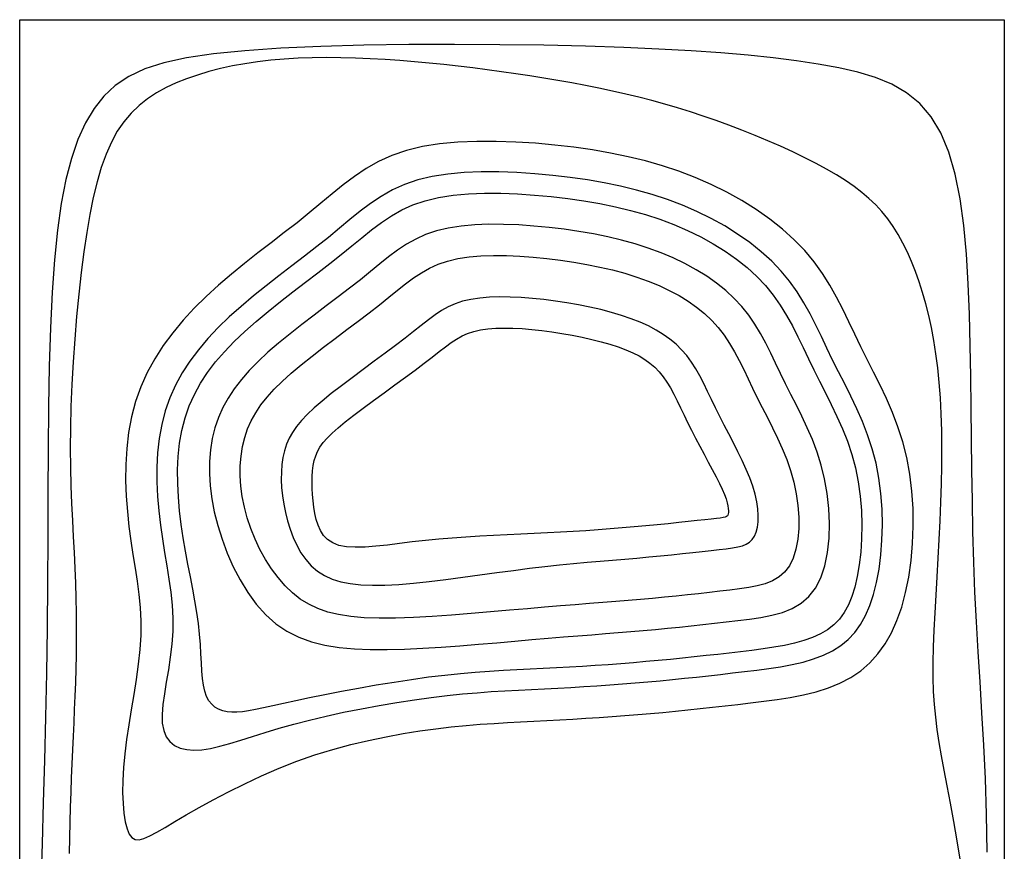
# Model space of a CAD drawing. Header units: metres. Extents: x 6 to 101, y -31 to 115.
# Tile 3 of 3: x 6 to 101, y 35 to 115. Entities that reach past the tile are written whole.
import ezdxf

# ---------------------------------------------------------------- set-up
doc = ezdxf.new("R2010")
doc.units = ezdxf.units.M
doc.header["$LTSCALE"] = 0.0125
doc.layers.add('Isolines', color=5, linetype='Continuous')

msp = doc.modelspace()

# ---------------------------------------------------------------- linework, layer by layer
at = {"layer": 'Isolines', "elevation": -2.5, "flags": 128}
msp.add_lwpolyline([(5.927, -30.887), (5.927, 115.173), (100.583, 115.173), (100.583, -30.887)], close=True, dxfattribs=at)
at = {"layer": 'Isolines', "flags": 128}
for points in [[(98.946, 35.139), (98.876, 38.782), (98.76, 42.203), (98.61, 45.439), (98.438, 48.527), (98.255, 51.504), (98.073, 54.407), (97.905, 57.272), (97.761, 60.138), (97.651, 63.033), (97.572, 65.96), (97.514, 68.913), (97.472, 71.886), (97.438, 74.873), (97.404, 77.87), (97.364, 80.87), (97.31, 83.867), (97.233, 86.851), (97.115, 89.789), (96.938, 92.642), (96.682, 95.372), (96.329, 97.941), (95.858, 100.31), (95.252, 102.44), (94.49, 104.295), (93.557, 105.847), (92.457, 107.12), (91.196, 108.15), (89.78, 108.972), (88.216, 109.622), (86.51, 110.136), (84.67, 110.549), (82.701, 110.897), (80.606, 111.211), (78.362, 111.496), (75.943, 111.752), (73.324, 111.98), (70.478, 112.181), (67.377, 112.354), (63.996, 112.499), (60.309, 112.618), (56.31, 112.71), (52.08, 112.771), (47.721, 112.795), (43.335, 112.777), (39.025, 112.714), (34.892, 112.599), (31.038, 112.428), (27.567, 112.195), (24.554, 111.895), (21.978, 111.513), (19.793, 111.034), (17.95, 110.442), (16.403, 109.722), (15.106, 108.858), (14.011, 107.835), (13.071, 106.637), (12.247, 105.248), (11.525, 103.655), (10.9, 101.842), (10.367, 99.795), (9.92, 97.499), (9.553, 94.94), (9.261, 92.103), (9.038, 88.974), (8.878, 85.548), (8.769, 81.859), (8.701, 77.951), (8.661, 73.868), (8.639, 69.654), (8.622, 65.354), (8.599, 61.01), (8.559, 56.667), (8.493, 52.365), (8.404, 48.125), (8.301, 43.966), (8.189, 39.904), (8.075, 35.957), (7.968, 32.142)], [(96.358, 34.272), (96.047, 36.218), (95.724, 38.093), (95.403, 39.87), (95.096, 41.52), (94.813, 43.024), (94.559, 44.405), (94.336, 45.695), (94.144, 46.927), (93.987, 48.134), (93.867, 49.349), (93.784, 50.604), (93.742, 51.932), (93.741, 53.358), (93.775, 54.877), (93.838, 56.475), (93.922, 58.139), (94.021, 59.856), (94.127, 61.613), (94.234, 63.396), (94.335, 65.193), (94.423, 66.99), (94.495, 68.778), (94.549, 70.549), (94.581, 72.293), (94.59, 74.001), (94.573, 75.664), (94.526, 77.274), (94.447, 78.821), (94.335, 80.299), (94.19, 81.709), (94.015, 83.055), (93.809, 84.341), (93.576, 85.569), (93.317, 86.745), (93.033, 87.87), (92.727, 88.95), (92.399, 89.987), (92.048, 90.981), (91.673, 91.933), (91.271, 92.84), (90.842, 93.705), (90.383, 94.525), (89.894, 95.301), (89.371, 96.032), (88.814, 96.72), (88.217, 97.369), (87.575, 97.985), (86.882, 98.575), (86.134, 99.146), (85.326, 99.703), (84.451, 100.252), (83.505, 100.801), (82.485, 101.353), (81.399, 101.906), (80.259, 102.457), (79.074, 103.002), (77.856, 103.535), (76.616, 104.054), (75.365, 104.555), (74.114, 105.033), (72.871, 105.486), (71.635, 105.913), (70.403, 106.317), (69.172, 106.698), (67.938, 107.058), (66.698, 107.398), (65.449, 107.72), (64.187, 108.024), (62.91, 108.312), (61.618, 108.586), (60.313, 108.846), (58.994, 109.093), (57.664, 109.328), (56.323, 109.552), (54.971, 109.766), (53.611, 109.971), (52.243, 110.168), (50.867, 110.356), (49.484, 110.534), (48.094, 110.701), (46.698, 110.856), (45.295, 110.998), (43.886, 111.127), (42.471, 111.24), (41.052, 111.338), (39.633, 111.417), (38.217, 111.476), (36.81, 111.512), (35.416, 111.523), (34.04, 111.506), (32.686, 111.46), (31.36, 111.382), (30.065, 111.269), (28.802, 111.122), (27.573, 110.94), (26.379, 110.722), (25.22, 110.469), (24.098, 110.179), (23.014, 109.854), (21.969, 109.491), (20.963, 109.09), (20.001, 108.642), (19.085, 108.139), (18.218, 107.569), (17.404, 106.924), (16.647, 106.194), (15.948, 105.369), (15.313, 104.441), (14.742, 103.4), (14.232, 102.244), (13.775, 100.972), (13.367, 99.584), (13.001, 98.078), (12.672, 96.453), (12.373, 94.709), (12.098, 92.844), (11.843, 90.862), (11.61, 88.787), (11.4, 86.646), (11.217, 84.468), (11.063, 82.28), (10.94, 80.111), (10.852, 77.99), (10.801, 75.943), (10.788, 73.993), (10.807, 72.137), (10.853, 70.366), (10.917, 68.67), (10.993, 67.041), (11.074, 65.468), (11.154, 63.943), (11.224, 62.456), (11.28, 60.999), (11.32, 59.57), (11.346, 58.166), (11.358, 56.785), (11.357, 55.425), (11.343, 54.084), (11.317, 52.76), (11.28, 51.452), (11.233, 50.156), (11.178, 48.867), (11.118, 47.577), (11.055, 46.281), (10.992, 44.972), (10.931, 43.643), (10.876, 42.288), (10.829, 40.899), (10.791, 39.474), (10.759, 38.015), (10.727, 36.532), (10.692, 35.031)]]:
    msp.add_lwpolyline(points, dxfattribs=at)
for points in [[(32.574, 43.887), (34.301, 44.488), (36.034, 45.02), (37.761, 45.486), (39.472, 45.892), (41.156, 46.242), (42.804, 46.541), (44.403, 46.794), (45.944, 47.004), (47.42, 47.178), (48.836, 47.32), (50.201, 47.435), (51.525, 47.529), (52.817, 47.607), (54.087, 47.674), (55.343, 47.736), (56.595, 47.798), (57.851, 47.864), (59.109, 47.936), (60.367, 48.013), (61.623, 48.095), (62.873, 48.183), (64.116, 48.276), (65.348, 48.374), (66.566, 48.478), (67.77, 48.587), (68.963, 48.701), (70.151, 48.821), (71.339, 48.946), (72.532, 49.076), (73.736, 49.211), (74.956, 49.352), (76.197, 49.498), (77.461, 49.652), (78.738, 49.823), (80.011, 50.025), (81.267, 50.271), (82.492, 50.572), (83.67, 50.941), (84.787, 51.391), (85.828, 51.936), (86.782, 52.584), (87.647, 53.338), (88.426, 54.199), (89.121, 55.166), (89.733, 56.24), (90.266, 57.419), (90.719, 58.705), (91.097, 60.097), (91.399, 61.592), (91.624, 63.17), (91.77, 64.807), (91.833, 66.481), (91.812, 68.168), (91.702, 69.846), (91.503, 71.49), (91.21, 73.077), (90.825, 74.591), (90.36, 76.033), (89.832, 77.415), (89.256, 78.745), (88.647, 80.033), (88.023, 81.287), (87.399, 82.517), (86.791, 83.733), (86.209, 84.941), (85.64, 86.141), (85.063, 87.329), (84.461, 88.501), (83.814, 89.655), (83.103, 90.787), (82.307, 91.894), (81.409, 92.972), (80.394, 94.018), (79.269, 95.027), (78.045, 95.993), (76.735, 96.911), (75.351, 97.777), (73.904, 98.583), (72.407, 99.326), (70.872, 100), (69.307, 100.602), (67.713, 101.133), (66.088, 101.599), (64.427, 102.005), (62.73, 102.356), (60.993, 102.655), (59.213, 102.907), (57.388, 103.118), (55.52, 103.289), (53.628, 103.413), (51.736, 103.479), (49.868, 103.479), (48.047, 103.402), (46.299, 103.237), (44.645, 102.976), (43.112, 102.608), (41.713, 102.126), (40.432, 101.541), (39.243, 100.866), (38.119, 100.114), (37.035, 99.298), (35.966, 98.431), (34.884, 97.527), (33.764, 96.6), (32.588, 95.659), (31.363, 94.704), (30.104, 93.734), (28.828, 92.745), (27.549, 91.735), (26.283, 90.701), (25.045, 89.641), (23.85, 88.551), (22.712, 87.429), (21.64, 86.273), (20.643, 85.08), (19.728, 83.846), (18.904, 82.571), (18.177, 81.25), (17.557, 79.881), (17.052, 78.462), (16.665, 76.992), (16.388, 75.484), (16.212, 73.952), (16.124, 72.411), (16.113, 70.875), (16.167, 69.359), (16.276, 67.878), (16.428, 66.446), (16.612, 65.072), (16.812, 63.748), (17.016, 62.458), (17.207, 61.189), (17.372, 59.924), (17.496, 58.65), (17.564, 57.353), (17.561, 56.016), (17.479, 54.632), (17.33, 53.208), (17.132, 51.758), (16.902, 50.296), (16.659, 48.836), (16.42, 47.391), (16.203, 45.975), (16.026, 44.602), (15.904, 43.286), (15.837, 42.04), (15.823, 40.881), (15.859, 39.822), (15.944, 38.878), (16.074, 38.064), (16.248, 37.395), (16.462, 36.885), (16.717, 36.545), (17.026, 36.368), (17.403, 36.342), (17.864, 36.456), (18.423, 36.699), (19.095, 37.058), (19.896, 37.524), (20.841, 38.084), (21.94, 38.725), (23.179, 39.43), (24.541, 40.179), (26.009, 40.951), (27.564, 41.728), (29.188, 42.489), (30.864, 43.215)], [(32.277, 47.45), (33.798, 47.844), (35.404, 48.225), (37.07, 48.589), (38.773, 48.932), (40.49, 49.251), (42.196, 49.541), (43.868, 49.8), (45.484, 50.022), (47.023, 50.206), (48.493, 50.355), (49.901, 50.476), (51.26, 50.574), (52.578, 50.655), (53.866, 50.723), (55.135, 50.786), (56.394, 50.848), (57.652, 50.914), (58.908, 50.986), (60.161, 51.062), (61.409, 51.144), (62.649, 51.231), (63.88, 51.323), (65.099, 51.42), (66.305, 51.523), (67.496, 51.63), (68.674, 51.743), (69.842, 51.861), (71.003, 51.982), (72.158, 52.108), (73.311, 52.237), (74.464, 52.37), (75.62, 52.505), (76.779, 52.645), (77.932, 52.797), (79.068, 52.971), (80.174, 53.177), (81.24, 53.423), (82.254, 53.72), (83.205, 54.077), (84.08, 54.503), (84.872, 55.008), (85.581, 55.596), (86.211, 56.271), (86.766, 57.037), (87.249, 57.897), (87.665, 58.856), (88.017, 59.917), (88.309, 61.084), (88.543, 62.357), (88.716, 63.718), (88.825, 65.146), (88.865, 66.62), (88.832, 68.118), (88.721, 69.618), (88.528, 71.1), (88.25, 72.541), (87.884, 73.925), (87.444, 75.254), (86.944, 76.534), (86.399, 77.774), (85.825, 78.978), (85.236, 80.154), (84.649, 81.309), (84.077, 82.45), (83.531, 83.581), (82.999, 84.702), (82.464, 85.808), (81.908, 86.897), (81.315, 87.964), (80.667, 89.008), (79.947, 90.024), (79.139, 91.009), (78.228, 91.959), (77.22, 92.872), (76.124, 93.743), (74.949, 94.568), (73.703, 95.345), (72.397, 96.068), (71.039, 96.735), (69.638, 97.342), (68.202, 97.885), (66.732, 98.369), (65.227, 98.795), (63.687, 99.169), (62.112, 99.493), (60.502, 99.77), (58.857, 100.006), (57.175, 100.203), (55.46, 100.363), (53.73, 100.479), (52.005, 100.542), (50.306, 100.544), (48.654, 100.476), (47.071, 100.329), (45.575, 100.094), (44.19, 99.763), (42.926, 99.33), (41.768, 98.802), (40.69, 98.19), (39.666, 97.506), (38.671, 96.758), (37.68, 95.959), (36.667, 95.118), (35.607, 94.247), (34.482, 93.354), (33.303, 92.442), (32.087, 91.511), (30.852, 90.562), (29.616, 89.596), (28.396, 88.613), (27.212, 87.614), (26.079, 86.6), (25.015, 85.57), (24.025, 84.521), (23.115, 83.448), (22.289, 82.347), (21.552, 81.213), (20.908, 80.043), (20.362, 78.831), (19.918, 77.573), (19.579, 76.268), (19.339, 74.922), (19.187, 73.547), (19.116, 72.153), (19.115, 70.75), (19.177, 69.349), (19.291, 67.961), (19.449, 66.595), (19.641, 65.259), (19.852, 63.951), (20.066, 62.666), (20.268, 61.399), (20.442, 60.143), (20.573, 58.895), (20.645, 57.648), (20.643, 56.397), (20.557, 55.142), (20.407, 53.895), (20.219, 52.674), (20.02, 51.495), (19.836, 50.375), (19.694, 49.333), (19.618, 48.384), (19.637, 47.546), (19.77, 46.833), (20.017, 46.242), (20.368, 45.77), (20.817, 45.41), (21.357, 45.158), (21.98, 45.009), (22.679, 44.957), (23.445, 44.998), (24.275, 45.125), (25.171, 45.327), (26.14, 45.593), (27.187, 45.91), (28.319, 46.267), (29.54, 46.65), (30.857, 47.049)], [(23.711, 50.61), (23.585, 51.183), (23.498, 51.834), (23.439, 52.558), (23.395, 53.35), (23.353, 54.206), (23.302, 55.122), (23.228, 56.093), (23.12, 57.115), (22.968, 58.183), (22.779, 59.294), (22.563, 60.443), (22.332, 61.628), (22.094, 62.845), (21.862, 64.09), (21.643, 65.359), (21.451, 66.648), (21.293, 67.954), (21.178, 69.269), (21.114, 70.585), (21.109, 71.893), (21.17, 73.186), (21.305, 74.455), (21.522, 75.691), (21.829, 76.887), (22.231, 78.038), (22.728, 79.145), (23.317, 80.215), (23.996, 81.254), (24.763, 82.266), (25.616, 83.259), (26.55, 84.237), (27.566, 85.206), (28.656, 86.17), (29.805, 87.128), (30.993, 88.077), (32.201, 89.014), (33.408, 89.936), (34.596, 90.84), (35.745, 91.725), (36.836, 92.585), (37.856, 93.419), (38.822, 94.217), (39.761, 94.972), (40.697, 95.673), (41.655, 96.313), (42.659, 96.882), (43.735, 97.372), (44.908, 97.773), (46.195, 98.079), (47.585, 98.296), (49.059, 98.431), (50.599, 98.493), (52.184, 98.49), (53.798, 98.429), (55.42, 98.318), (57.032, 98.166), (58.619, 97.978), (60.175, 97.754), (61.701, 97.49), (63.194, 97.184), (64.653, 96.832), (66.077, 96.432), (67.465, 95.981), (68.816, 95.476), (70.127, 94.914), (71.393, 94.298), (72.605, 93.63), (73.758, 92.913), (74.843, 92.149), (75.854, 91.342), (76.784, 90.493), (77.625, 89.606), (78.374, 88.684), (79.044, 87.728), (79.649, 86.744), (80.206, 85.734), (80.731, 84.701), (81.238, 83.649), (81.745, 82.581), (82.267, 81.501), (82.815, 80.41), (83.378, 79.305), (83.943, 78.181), (84.495, 77.032), (85.019, 75.854), (85.5, 74.641), (85.924, 73.388), (86.276, 72.09), (86.545, 70.747), (86.733, 69.374), (86.845, 67.991), (86.886, 66.619), (86.862, 65.279), (86.778, 63.99), (86.639, 62.773), (86.45, 61.648), (86.215, 60.631), (85.931, 59.72), (85.593, 58.908), (85.196, 58.19), (84.734, 57.559), (84.204, 57.008), (83.599, 56.531), (82.915, 56.121), (82.15, 55.773), (81.311, 55.479), (80.406, 55.23), (79.446, 55.02), (78.439, 54.842), (77.395, 54.687), (76.325, 54.547), (75.236, 54.417), (74.136, 54.288), (73.028, 54.161), (71.909, 54.036), (70.779, 53.913), (69.637, 53.794), (68.482, 53.678), (67.314, 53.566), (66.131, 53.459), (64.934, 53.357), (63.723, 53.261), (62.5, 53.169), (61.266, 53.083), (60.024, 53.002), (58.774, 52.925), (57.519, 52.854), (56.26, 52.788), (54.997, 52.726), (53.721, 52.663), (52.422, 52.594), (51.091, 52.513), (49.717, 52.413), (48.291, 52.291), (46.802, 52.139), (45.24, 51.952), (43.603, 51.727), (41.914, 51.47), (40.205, 51.188), (38.508, 50.891), (36.854, 50.586), (35.275, 50.281), (33.802, 49.985), (32.467, 49.705), (31.292, 49.45), (30.269, 49.222), (29.38, 49.025), (28.607, 48.861), (27.932, 48.733), (27.338, 48.644), (26.807, 48.596), (26.321, 48.591), (25.866, 48.634), (25.442, 48.728), (25.051, 48.877), (24.697, 49.086), (24.383, 49.36), (24.112, 49.702), (23.887, 50.117)], [(41.242, 54.621), (42.929, 54.664), (44.674, 54.743), (46.454, 54.851), (48.25, 54.982), (50.04, 55.127), (51.803, 55.28), (53.517, 55.433), (55.161, 55.579), (56.718, 55.712), (58.194, 55.833), (59.598, 55.945), (60.94, 56.05), (62.228, 56.15), (63.473, 56.248), (64.683, 56.346), (65.87, 56.448), (67.04, 56.554), (68.198, 56.664), (69.344, 56.78), (70.481, 56.899), (71.61, 57.021), (72.733, 57.147), (73.852, 57.276), (74.968, 57.406), (76.08, 57.543), (77.175, 57.705), (78.236, 57.916), (79.246, 58.2), (80.189, 58.581), (81.047, 59.082), (81.804, 59.726), (82.444, 60.538), (82.953, 61.531), (83.335, 62.682), (83.595, 63.957), (83.74, 65.323), (83.777, 66.746), (83.713, 68.193), (83.553, 69.63), (83.305, 71.025), (82.976, 72.349), (82.579, 73.605), (82.128, 74.801), (81.637, 75.945), (81.12, 77.045), (80.591, 78.109), (80.064, 79.145), (79.553, 80.162), (79.067, 81.165), (78.598, 82.154), (78.131, 83.124), (77.653, 84.073), (77.15, 84.997), (76.608, 85.893), (76.015, 86.757), (75.355, 87.587), (74.618, 88.379), (73.805, 89.131), (72.922, 89.843), (71.971, 90.514), (70.958, 91.142), (69.885, 91.727), (68.759, 92.267), (67.583, 92.761), (66.36, 93.209), (65.095, 93.612), (63.792, 93.972), (62.453, 94.291), (61.083, 94.571), (59.685, 94.814), (58.262, 95.021), (56.819, 95.195), (55.36, 95.336), (53.9, 95.439), (52.453, 95.496), (51.037, 95.502), (49.667, 95.449), (48.357, 95.331), (47.125, 95.141), (45.986, 94.871), (44.948, 94.519), (43.995, 94.087), (43.102, 93.581), (42.244, 93.009), (41.397, 92.376), (40.537, 91.689), (39.639, 90.954), (38.678, 90.177), (37.639, 89.364), (36.536, 88.522), (35.39, 87.657), (34.224, 86.775), (33.059, 85.882), (31.918, 84.984), (30.823, 84.087), (29.795, 83.198), (28.854, 82.321), (28.001, 81.45), (27.236, 80.578), (26.557, 79.698), (25.965, 78.802), (25.458, 77.882), (25.035, 76.932), (24.695, 75.943), (24.438, 74.91), (24.263, 73.833), (24.171, 72.715), (24.163, 71.556), (24.237, 70.36), (24.396, 69.127), (24.638, 67.859), (24.965, 66.56), (25.376, 65.233), (25.872, 63.9), (26.45, 62.584), (27.11, 61.309), (27.852, 60.098), (28.675, 58.977), (29.577, 57.969), (30.559, 57.096), (31.619, 56.378), (32.758, 55.806), (33.975, 55.365), (35.271, 55.041), (36.646, 54.819), (38.099, 54.685), (39.631, 54.624)], [(27.804, 67.284), (27.531, 68.309), (27.328, 69.327), (27.195, 70.333), (27.132, 71.321), (27.137, 72.287), (27.211, 73.225), (27.352, 74.13), (27.562, 74.998), (27.839, 75.825), (28.188, 76.619), (28.613, 77.388), (29.118, 78.142), (29.708, 78.891), (30.386, 79.642), (31.157, 80.406), (32.025, 81.191), (32.99, 82.005), (34.032, 82.84), (35.126, 83.686), (36.247, 84.536), (37.372, 85.378), (38.476, 86.204), (39.534, 87.004), (40.521, 87.768), (41.422, 88.489), (42.251, 89.161), (43.032, 89.781), (43.791, 90.345), (44.549, 90.849), (45.331, 91.291), (46.162, 91.666), (47.064, 91.97), (48.055, 92.202), (49.129, 92.366), (50.274, 92.467), (51.476, 92.511), (52.723, 92.503), (54.002, 92.449), (55.3, 92.354), (56.605, 92.224), (57.906, 92.064), (59.194, 91.874), (60.465, 91.652), (61.713, 91.398), (62.931, 91.112), (64.114, 90.792), (65.255, 90.437), (66.349, 90.046), (67.391, 89.619), (68.378, 89.155), (69.31, 88.654), (70.185, 88.115), (71.001, 87.537), (71.757, 86.92), (72.452, 86.264), (73.084, 85.567), (73.655, 84.831), (74.173, 84.058), (74.651, 83.25), (75.1, 82.412), (75.531, 81.547), (75.957, 80.659), (76.389, 79.749), (76.839, 78.823), (77.313, 77.882), (77.804, 76.925), (78.298, 75.95), (78.782, 74.954), (79.242, 73.936), (79.666, 72.894), (80.04, 71.825), (80.352, 70.726), (80.589, 69.601), (80.748, 68.466), (80.826, 67.344), (80.821, 66.255), (80.731, 65.222), (80.552, 64.267), (80.284, 63.41), (79.922, 62.674), (79.467, 62.074), (78.924, 61.598), (78.299, 61.228), (77.6, 60.946), (76.834, 60.734), (76.007, 60.573), (75.126, 60.446), (74.199, 60.333), (73.231, 60.221), (72.227, 60.107), (71.189, 59.991), (70.121, 59.876), (69.025, 59.762), (67.906, 59.65), (66.766, 59.541), (65.609, 59.436), (64.435, 59.336), (63.233, 59.238), (61.992, 59.14), (60.699, 59.04), (59.34, 58.933), (57.904, 58.818), (56.377, 58.692), (54.746, 58.552), (53.008, 58.398), (51.188, 58.237), (49.321, 58.077), (47.442, 57.93), (45.583, 57.803), (43.781, 57.706), (42.069, 57.648), (40.482, 57.639), (39.046, 57.687), (37.753, 57.799), (36.588, 57.978), (35.537, 58.231), (34.583, 58.562), (33.711, 58.975), (32.906, 59.477), (32.152, 60.072), (31.437, 60.761), (30.763, 61.537), (30.133, 62.385), (29.552, 63.294), (29.024, 64.251), (28.554, 65.243), (28.146, 66.258)], [(42.36, 60.886), (43.788, 61.005), (45.305, 61.165), (46.888, 61.356), (48.513, 61.568), (50.155, 61.791), (51.79, 62.017), (53.396, 62.235), (54.947, 62.435), (56.425, 62.611), (57.833, 62.764), (59.179, 62.897), (60.472, 63.016), (61.718, 63.123), (62.926, 63.224), (64.104, 63.322), (65.261, 63.421), (66.401, 63.524), (67.517, 63.631), (68.6, 63.739), (69.64, 63.846), (70.627, 63.952), (71.552, 64.053), (72.404, 64.148), (73.174, 64.236), (73.854, 64.316), (74.449, 64.398), (74.964, 64.491), (75.406, 64.608), (75.78, 64.759), (76.093, 64.954), (76.351, 65.205), (76.559, 65.523), (76.724, 65.916), (76.842, 66.38), (76.912, 66.909), (76.929, 67.498), (76.891, 68.141), (76.795, 68.831), (76.636, 69.562), (76.414, 70.329), (76.126, 71.125), (75.782, 71.945), (75.394, 72.783), (74.974, 73.633), (74.535, 74.489), (74.088, 75.346), (73.646, 76.197), (73.22, 77.037), (72.818, 77.861), (72.436, 78.665), (72.065, 79.445), (71.696, 80.198), (71.319, 80.921), (70.926, 81.611), (70.508, 82.263), (70.057, 82.875), (69.564, 83.444), (69.025, 83.972), (68.439, 84.462), (67.802, 84.916), (67.113, 85.337), (66.369, 85.727), (65.567, 86.089), (64.705, 86.426), (63.781, 86.74), (62.805, 87.031), (61.783, 87.298), (60.726, 87.541), (59.642, 87.76), (58.54, 87.953), (57.43, 88.121), (56.32, 88.263), (55.22, 88.377), (54.137, 88.462), (53.081, 88.511), (52.061, 88.522), (51.083, 88.491), (50.159, 88.413), (49.295, 88.285), (48.501, 88.102), (47.779, 87.862), (47.113, 87.564), (46.478, 87.207), (45.853, 86.792), (45.213, 86.32), (44.536, 85.79), (43.799, 85.202), (42.978, 84.557), (42.06, 83.857), (41.063, 83.113), (40.015, 82.339), (38.945, 81.55), (37.881, 80.759), (36.849, 79.981), (35.879, 79.228), (34.998, 78.515), (34.228, 77.852), (33.566, 77.231), (33.004, 76.64), (32.533, 76.068), (32.144, 75.504), (31.829, 74.935), (31.578, 74.351), (31.384, 73.739), (31.238, 73.09), (31.138, 72.406), (31.085, 71.692), (31.076, 70.951), (31.11, 70.187), (31.188, 69.405), (31.308, 68.609), (31.468, 67.802), (31.67, 66.991), (31.916, 66.186), (32.21, 65.399), (32.557, 64.643), (32.96, 63.929), (33.423, 63.27), (33.951, 62.677), (34.547, 62.164), (35.216, 61.739), (35.963, 61.4), (36.793, 61.142), (37.71, 60.959), (38.72, 60.848), (39.829, 60.802), (41.04, 60.816)], [(34.213, 68.312), (34.138, 68.915), (34.081, 69.515), (34.046, 70.108), (34.033, 70.689), (34.045, 71.253), (34.084, 71.795), (34.152, 72.31), (34.25, 72.794), (34.382, 73.245), (34.559, 73.672), (34.792, 74.09), (35.094, 74.513), (35.476, 74.952), (35.951, 75.422), (36.531, 75.936), (37.227, 76.508), (38.046, 77.145), (38.962, 77.837), (39.947, 78.564), (40.969, 79.311), (41.998, 80.061), (43.003, 80.795), (43.954, 81.496), (44.821, 82.148), (45.582, 82.737), (46.25, 83.262), (46.849, 83.725), (47.4, 84.128), (47.925, 84.475), (48.449, 84.768), (48.992, 85.009), (49.578, 85.201), (50.225, 85.347), (50.931, 85.448), (51.691, 85.509), (52.499, 85.531), (53.35, 85.517), (54.239, 85.471), (55.16, 85.395), (56.107, 85.292), (57.074, 85.164), (58.05, 85.013), (59.024, 84.841), (59.986, 84.649), (60.922, 84.438), (61.823, 84.211), (62.676, 83.968), (63.471, 83.712), (64.199, 83.442), (64.862, 83.156), (65.466, 82.849), (66.016, 82.517), (66.518, 82.156), (66.976, 81.761), (67.397, 81.329), (67.786, 80.855), (68.149, 80.337), (68.491, 79.775), (68.82, 79.174), (69.143, 78.538), (69.466, 77.868), (69.796, 77.17), (70.14, 76.445), (70.505, 75.698), (70.895, 74.934), (71.302, 74.161), (71.713, 73.394), (72.119, 72.642), (72.508, 71.918), (72.868, 71.234), (73.189, 70.601), (73.46, 70.031), (73.672, 69.533), (73.829, 69.104), (73.94, 68.738), (74.01, 68.43), (74.048, 68.174), (74.06, 67.964), (74.054, 67.795), (74.037, 67.66), (74.013, 67.554), (73.969, 67.471), (73.89, 67.406), (73.76, 67.354), (73.562, 67.309), (73.281, 67.266), (72.9, 67.219), (72.405, 67.163), (71.783, 67.094), (71.045, 67.013), (70.206, 66.922), (69.28, 66.824), (68.281, 66.721), (67.225, 66.616), (66.127, 66.512), (65, 66.41), (63.857, 66.312), (62.7, 66.22), (61.527, 66.133), (60.338, 66.05), (59.13, 65.972), (57.904, 65.898), (56.657, 65.829), (55.389, 65.763), (54.099, 65.701), (52.793, 65.64), (51.476, 65.577), (50.154, 65.507), (48.832, 65.429), (47.517, 65.338), (46.215, 65.232), (44.93, 65.106), (43.671, 64.962), (42.449, 64.811), (41.277, 64.669), (40.168, 64.552), (39.135, 64.474), (38.191, 64.452), (37.349, 64.501), (36.622, 64.637), (36.019, 64.87), (35.529, 65.192), (35.14, 65.592), (34.837, 66.057), (34.607, 66.573), (34.436, 67.13), (34.309, 67.714)]]:
    msp.add_lwpolyline(points, close=True, dxfattribs=at)

doc.saveas('drawing.dxf')
